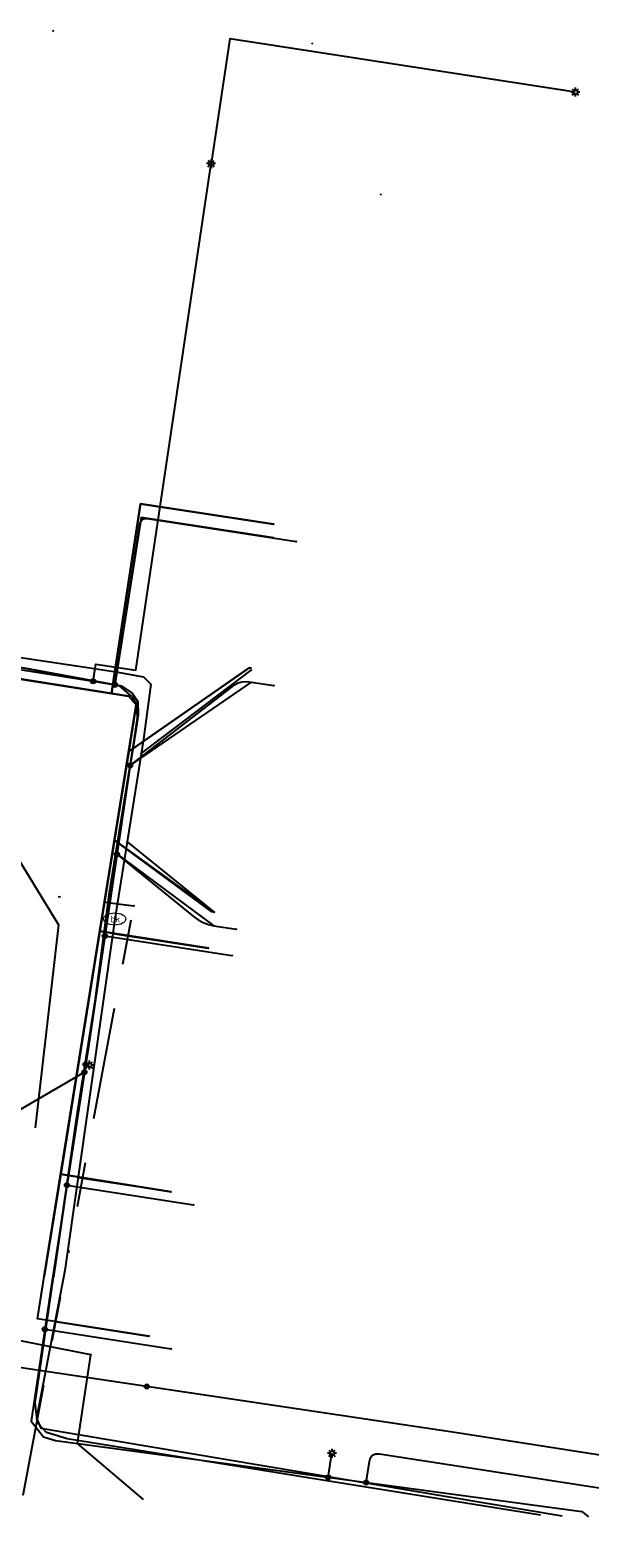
# Model space of a CAD drawing. Header units: metres. Extents: x 253430 to 254090, y 592748 to 593165.
# Tile 17 of 146: x 253665 to 253690, y 592759 to 592826. Entities that reach past the tile are written whole.
import ezdxf
from ezdxf.enums import TextEntityAlignment as Align
from ezdxf.lldxf.tags import DXFTag

# ---------------------------------------------------------------- set-up
doc = ezdxf.new("R2010")
doc.units = ezdxf.units.M
doc.linetypes.add('RI-OVERIG-SO', pattern=[17, 5, -2, 2, -2, 0, -2, 2, -2])
for name, color, linetype in [('B-WE-IE-MEUBILAIR-S', 7, 'Continuous'), ('B-WE-KL-DATA-G', 90, 'KL-DATA-SO'), ('B-WE-KL-DATA_DUCT-G', 90, 'Continuous'), ('B-WE-KL-DATA_HULPSTUK-S', 90, 'Continuous'), ('B-WE-KL-DATA_KABELBED-G', 90, 'Continuous'), ('B-WE-KL-ET_LS-G', 190, 'KL-LS-SO'), ('B-WE-KL-ET_LS_DUCT-G', 190, 'Continuous'), ('B-WE-KL-ET_LS_HULPSTUK-S', 190, 'Continuous'), ('B-WE-KL-ET_LS_KABELBED-G', 190, 'Continuous'), ('B-WE-KL-ET_LS_MANTELBUIS-G', 190, 'Continuous'), ('B-WE-KL-OVERIG-G', 8, 'Continuous'), ('B-WE-KL-WATER-G', 170, 'KL-WATER-SO'), ('B-WE-KL-WATER-S', 170, 'Continuous'), ('B-WE-KL-WATER_HULPSTUK-S', 170, 'Continuous'), ('B-WE-RI-VRIJVERVAL-G', 210, 'RI-OVERIG-SO'), ('B-WE-RI-VRIJVERVAL_HULPSTUK-S', 210, 'Continuous')]:
    doc.layers.add(name, color=color, linetype=linetype)
doc.styles.add('NLCS-ISO', font='txt')
doc.styles.get("Standard").update_dxf_attribs({"font": 'simplex.shx'})
tags = doc.linetypes.add('KL-DATA-SO', pattern='A,4,-1,[101,NLCS.SHX,S=0.5,R=0,X=0,Y=0],-1,4,-1,["D",Standard,S=1,R=0,X=-0.25,Y=-0.5],-1.5', length=12.5).pattern_tags.tags
tags[18] = DXFTag(74, 10)
tags = doc.linetypes.add('KL-LS-SO', pattern='A,4,-1,[103,NLCS.SHX,S=0.75,R=0,X=0,Y=0],-1,4,-1,["L",Standard,S=1,R=0,X=0,Y=-0.5],-2', length=13).pattern_tags.tags
tags[18] = DXFTag(74, 10)
doc.linetypes.add('KL-WATER-SO', pattern='A,7,-0.5,[168,NLCS.SHX,S=0.75,R=0,X=0.75,Y=0],-2', length=9.5)

# ---------------------------------------------------------------- blocks, each defined once
blk = doc.blocks.new('SKL-WTB_HULP_OVERIG-SO')
at = {"color": 0, "linetype": 'ByBlock', "lineweight": 18}
for points in [[(-0.14, 0.14), (0.14, -0.14)], [(0.14, 0.14), (-0.14, -0.14)]]:
    blk.add_lwpolyline(points, dxfattribs=at)
at = {"color": 0, "linetype": 'ByBlock', "lineweight": 18, "style": 'NLCS-ISO', "flags": 1}
for tag, p in [('TYPE', (1.5, 0)), ('OMSCHRIJVING', (1.5, -3)), ('LABEL', (1.5, -1.5))]:
    blk.add_attdef(tag, p, '', height=1, dxfattribs=at)
blk = doc.blocks.new('SKL-WATER_BRANDKRAAN_BRANDPUT-SO')
at = {"color": 0, "linetype": 'ByBlock', "lineweight": 18}
blk.add_ellipse((0, 0), major_axis=(2.5, 0), ratio=0.54, dxfattribs=at)
at = {"color": 0, "linetype": 'ByBlock', "lineweight": 18, "style": 'NLCS-ISO'}
blk.add_text('bk', height=1.5, dxfattribs=at).set_placement((0.16, 0), align=Align.MIDDLE_CENTER)
blk = doc.blocks.new('SKL-WTB_HULP_MOF-SO')
at = {"linetype": 'ByBlock', "lineweight": 18}
h = blk.add_hatch(color=0, dxfattribs=at)
h.dxf.hatch_style = 1
h.paths.add_polyline_path([(-0.5625, 0, 1), (0.5625, 0, 1)])
at = {"color": 0, "linetype": 'ByBlock', "lineweight": 18}
blk.add_circle((0, 0), 0.5625, dxfattribs=at)
at = {"color": 0, "linetype": 'ByBlock', "lineweight": 18, "style": 'NLCS-ISO', "flags": 1}
for tag, p in [('TYPE', (1.5, 0)), ('OMSCHRIJVING', (1.5, -3)), ('LABEL', (1.5, -1.5))]:
    blk.add_attdef(tag, p, '', height=1, dxfattribs=at)
blk = doc.blocks.new('SIE-MEUBILAIR_PAAL_LICHTMAST-SO')
for points in [[(-0.62, 0), (-1, 0)], [(-0.71, 0.71), (-0.44, 0.44)], [(0, 1), (0, 0.62)], [(0.44, 0.44), (0.71, 0.71)], [(1, 0), (0.62, 0)], [(-0.71, -0.71), (-0.44, -0.44)], [(0, -0.62), (0, -1)], [(0.44, -0.44), (0.71, -0.71)]]:
    blk.add_lwpolyline(points)
blk.add_circle((0, 0), 0.5)
blk = doc.blocks.new('SRI-HULP_OVERIG-SO')
at = {"color": 0, "linetype": 'ByBlock', "lineweight": 18}
for points in [[(-0.14, 0.14), (0.14, -0.14)], [(0.14, 0.14), (-0.14, -0.14)]]:
    blk.add_lwpolyline(points, dxfattribs=at)
at = {"color": 0, "linetype": 'ByBlock', "lineweight": 18, "style": 'NLCS-ISO', "flags": 1}
for tag, p in [('TYPE', (1.5, 0)), ('OMSCHRIJVING', (1.5, -3)), ('LABEL', (1.5, -1.5))]:
    blk.add_attdef(tag, p, '', height=1, dxfattribs=at)

msp = doc.modelspace()

# ---------------------------------------------------------------- linework, layer by layer
at = {"layer": 'B-WE-KL-DATA-G'}
for points in [[(253670.617, 592767.505), (253665.649, 592768.266), (253665.895, 592769.765), (253665.957, 592770.178), (253670.061, 592795.649), (253669.717, 592796.038), (253668.592, 592796.21), (253636.636, 592801.295), (253636.41, 592801.656), (253636.748, 592803.915), (253637.61, 592809.521), (253638.614, 592809.731), (253638.979, 592809.679)], [(253671.614, 592773.929), (253666.688, 592774.715), (253670.061, 592795.649), (253669.717, 592796.038), (253668.592, 592796.21), (253636.636, 592801.295), (253636.41, 592801.656), (253636.748, 592803.915), (253637.61, 592809.521), (253638.614, 592809.731), (253638.979, 592809.679)], [(253673.299, 592784.799), (253668.436, 592785.562), (253670.061, 592795.649), (253669.717, 592796.038), (253668.592, 592796.21), (253636.636, 592801.295), (253636.41, 592801.656), (253636.748, 592803.915), (253637.61, 592809.521), (253638.614, 592809.731), (253638.979, 592809.679)], [(253673.533, 592786.41), (253673.434, 592786.425), (253669.09, 592789.62), (253670.061, 592795.649), (253669.717, 592796.038), (253668.592, 592796.21), (253636.636, 592801.295), (253636.41, 592801.656), (253636.748, 592803.915), (253637.61, 592809.521), (253638.614, 592809.731), (253638.979, 592809.679)], [(253675.198, 592797.283), (253675.1, 592797.299), (253669.726, 592793.569), (253670.061, 592795.649), (253669.717, 592796.038), (253668.592, 592796.21), (253636.636, 592801.295), (253636.41, 592801.656), (253636.748, 592803.915), (253637.61, 592809.521), (253638.614, 592809.731), (253638.979, 592809.679)], [(253676.183, 592803.709), (253670.252, 592804.617), (253668.956, 592796.155), (253668.592, 592796.21), (253636.636, 592801.295), (253636.41, 592801.656), (253636.748, 592803.915), (253637.61, 592809.521), (253638.614, 592809.731), (253638.979, 592809.679)], [(253676.201, 592803.089), (253670.271, 592804.006), (253669.098, 592796.539)], [(253676.201, 592803.089), (253670.271, 592804.006), (253669.098, 592796.539)], [(253664.202, 592797.456), (253665.003, 592797.306), (253669.098, 592796.539)], [(253664.202, 592797.456), (253665.003, 592797.306), (253669.098, 592796.539)], [(253688.097, 592759.521), (253677.732, 592761.188), (253666.972, 592762.92), (253666.057, 592763.199), (253665.652, 592763.627), (253665.547, 592764.531), (253666.362, 592770.128), (253667.42, 592777.388), (253668.225, 592782.433), (253668.869, 592787.284), (253669.155, 592789.037), (253669.79, 592792.948), (253670.061, 592794.615), (253670.149, 592795.214), (253670.124, 592795.803), (253669.856, 592796.182), (253669.419, 592796.479), (253669.098, 592796.539), (253665.003, 592797.306)], [(253688.097, 592759.521), (253677.732, 592761.188), (253666.972, 592762.92), (253666.057, 592763.199), (253665.652, 592763.627), (253665.547, 592764.531), (253666.362, 592770.128), (253667.42, 592777.388), (253668.225, 592782.433), (253668.869, 592787.284), (253669.155, 592789.037), (253669.79, 592792.948), (253670.061, 592794.615), (253670.149, 592795.214), (253670.124, 592795.803), (253669.856, 592796.182), (253669.419, 592796.479), (253669.098, 592796.539), (253665.003, 592797.306)], [(253669.098, 592796.539), (253669.419, 592796.479), (253669.856, 592796.182), (253670.124, 592795.803), (253670.149, 592795.214), (253670.061, 592794.615), (253669.79, 592792.948)], [(253669.098, 592796.539), (253669.419, 592796.479), (253669.856, 592796.182), (253670.124, 592795.803), (253670.149, 592795.214), (253670.061, 592794.615), (253669.79, 592792.948)], [(253669.79, 592792.948), (253675.206, 592796.665)], [(253669.79, 592792.948), (253675.206, 592796.665)], [(253669.79, 592792.948), (253669.155, 592789.037)], [(253669.79, 592792.948), (253669.155, 592789.037)], [(253669.155, 592789.037), (253668.869, 592787.284), (253668.225, 592782.433)], [(253669.155, 592789.037), (253668.869, 592787.284), (253668.225, 592782.433)], [(253669.155, 592789.037), (253673.525, 592785.794)], [(253669.155, 592789.037), (253673.525, 592785.794)], [(253668.225, 592782.433), (253667.42, 592777.388)], [(253668.225, 592782.433), (253667.42, 592777.388)], [(253667.42, 592777.388), (253666.362, 592770.128)], [(253667.42, 592777.388), (253666.362, 592770.128)]]:
    msp.add_lwpolyline(points, dxfattribs=at)
at = {"layer": 'B-WE-KL-DATA_DUCT-G'}
msp.add_lwpolyline([(253637.586, 592809.367), (253636.588, 592802.845), (253636.41, 592801.656), (253636.636, 592801.295), (253664.143, 592796.918), (253668.956, 592796.155), (253669.717, 592796.038), (253670.061, 592795.649), (253665.954, 592770.158)], dxfattribs=at)
at = {"layer": 'B-WE-KL-DATA_KABELBED-G'}
for points in [[(253668.956, 592796.155), (253670.252, 592804.617), (253676.183, 592803.709)], [(253664.143, 592796.918), (253668.956, 592796.155)], [(253669.726, 592793.569), (253675.1, 592797.299), (253675.198, 592797.283)], [(253668.956, 592796.155), (253669.717, 592796.038), (253670.061, 592795.649), (253669.726, 592793.569)], [(253669.726, 592793.569), (253669.09, 592789.62)], [(253669.09, 592789.62), (253668.436, 592785.562)], [(253669.09, 592789.62), (253673.533, 592786.41)], [(253668.436, 592785.562), (253666.688, 592774.715)], [(253668.436, 592785.562), (253673.299, 592784.799)], [(253666.688, 592774.715), (253665.954, 592770.158)], [(253666.688, 592774.715), (253671.614, 592773.929)], [(253670.617, 592767.505), (253665.649, 592768.266), (253665.954, 592770.158)], [(253668.029, 592766.664), (253661.646, 592767.928), (253653.575, 592761.86)], [(253670.376, 592760.211), (253667.432, 592762.709), (253668.029, 592766.663)]]:
    msp.add_lwpolyline(points, dxfattribs=at)
at = {"layer": 'B-WE-KL-ET_LS-G'}
for points in [[(253689.646, 592822.969), (253674.231, 592825.353), (253673.4, 592819.783)], [(253668.142, 592796.698), (253668.255, 592797.463), (253670.035, 592797.198), (253673.4, 592819.783)], [(253669.116, 592796.541), (253670.224, 592803.699), (253670.262, 592803.831), (253670.33, 592803.919), (253670.425, 592803.963), (253670.55, 592803.963), (253677.189, 592802.936)], [(253630.801, 592792.432), (253631.062, 592793.185), (253631.192, 592793.999), (253630.889, 592794.705), (253630.494, 592795.201), (253629.154, 592796.957), (253629.147, 592797.376), (253629.413, 592797.798), (253635.014, 592801.637), (253635.54, 592801.916), (253636.137, 592802.043), (253636.636, 592802.076), (253643.41, 592800.646), (253668.142, 592796.698)], [(253643.41, 592800.646), (253668.142, 592796.698), (253669.116, 592796.541), (253669.287, 592796.508), (253669.873, 592795.991), (253670.066, 592795.674), (253670.101, 592795.071), (253667.937, 592780.505), (253666.265, 592769.695), (253665.364, 592763.705), (253665.926, 592763.008), (253666.463, 592762.844), (253689.936, 592759.674), (253690.23, 592759.44)], [(253668.142, 592796.698), (253669.116, 592796.541), (253669.287, 592796.508), (253669.873, 592795.991), (253670.066, 592795.674), (253670.101, 592795.071), (253667.937, 592780.505), (253666.265, 592769.695), (253665.364, 592763.705), (253665.926, 592763.008), (253666.463, 592762.844), (253689.936, 592759.674), (253690.23, 592759.44)], [(253669.786, 592792.951), (253674.476, 592796.559), (253674.611, 592796.634), (253674.777, 592796.677), (253674.976, 592796.687), (253675.207, 592796.665), (253676.195, 592796.512)], [(253669.198, 592788.993), (253672.607, 592786.216), (253672.823, 592786.06), (253673.048, 592785.938), (253673.281, 592785.85), (253673.524, 592785.795), (253674.512, 592785.642)], [(253668.656, 592785.346), (253674.33, 592784.467)], [(253667.746, 592779.271), (253656.972, 592772.994)], [(253667.799, 592779.613), (253667.964, 592779.587)], [(253666.966, 592774.231), (253672.611, 592773.355)], [(253665.981, 592767.806), (253671.617, 592766.931)], [(253714.654, 592758.506), (253714.266, 592758.573), (253704.524, 592760.034), (253684.272, 592763.204), (253664.235, 592766.194), (253656.496, 592760.73)], [(253670.53, 592765.255), (253664.235, 592766.194), (253656.496, 592760.73)], [(253714.654, 592758.506), (253714.266, 592758.573), (253704.524, 592760.034), (253684.272, 592763.204), (253670.53, 592765.255)], [(253714.654, 592758.506), (253714.266, 592758.573), (253704.524, 592760.034), (253684.272, 592763.204), (253670.53, 592765.255)], [(253678.622, 592761.202), (253678.789, 592762.278)], [(253680.312, 592760.974), (253680.458, 592761.917), (253680.51, 592762.086), (253680.603, 592762.198), (253680.738, 592762.253), (253680.915, 592762.251), (253690.904, 592760.701), (253691.073, 592760.649), (253691.185, 592760.556), (253691.24, 592760.421), (253691.238, 592760.244), (253691.108, 592759.406)]]:
    msp.add_lwpolyline(points, dxfattribs=at)
at = {"layer": 'B-WE-KL-ET_LS_DUCT-G'}
msp.add_lwpolyline([(253689.273, 592823.027), (253674.449, 592825.319)], dxfattribs=at)
at = {"layer": 'B-WE-KL-ET_LS_KABELBED-G'}
for points in [[(253674.449, 592825.319), (253674.231, 592825.353), (253673.4, 592819.783)], [(253689.273, 592823.027), (253674.449, 592825.319)], [(253689.646, 592822.969), (253689.273, 592823.027)], [(253668.142, 592796.698), (253668.255, 592797.463), (253670.035, 592797.198), (253673.4, 592819.783)], [(253636.137, 592802.043), (253636.636, 592802.076), (253643.41, 592800.646), (253668.142, 592796.698)], [(253668.142, 592796.698), (253669.116, 592796.541), (253669.287, 592796.508), (253669.873, 592795.991), (253670.066, 592795.674), (253670.101, 592795.071), (253667.937, 592780.505), (253666.265, 592769.695), (253665.364, 592763.705), (253665.926, 592763.008), (253666.463, 592762.844), (253689.936, 592759.674), (253690.23, 592759.44)], [(253670.53, 592765.255), (253664.235, 592766.194), (253656.496, 592760.73)], [(253691.607, 592762.056), (253684.272, 592763.204), (253670.53, 592765.255)]]:
    msp.add_lwpolyline(points, dxfattribs=at)
at = {"layer": 'B-WE-KL-ET_LS_MANTELBUIS-G'}
msp.add_lwpolyline([(253689.273, 592823.027), (253674.449, 592825.319)], dxfattribs=at)
at = {"layer": 'B-WE-KL-OVERIG-G'}
msp.add_lwpolyline([(253641.457, 592786.097), (253652.368, 592793.477), (253662.859, 592791.934), (253666.59, 592785.846), (253665.552, 592776.786)], dxfattribs=at)
at = {"layer": 'B-WE-KL-WATER-G'}
for points in [[(253637.674, 592806.326), (253637.023, 592802.232), (253637.498, 592801.951), (253646.269, 592800.595), (253657.914, 592798.805), (253667.982, 592797.296), (253669.149, 592797.118), (253670.385, 592796.891), (253670.705, 592796.565), (253670.382, 592794.121), (253669.096, 592786.1)], [(253669.104, 592797.125), (253670.252, 592804.617), (253676.183, 592803.709)], [(253670.28, 592793.484), (253675.184, 592797.19)], [(253669.647, 592789.535), (253673.533, 592786.41)], [(253669.096, 592786.1), (253666.879, 592770.433), (253665.615, 592763.849), (253665.804, 592763.402), (253689.063, 592759.485)], [(253669.005, 592785.457), (253673.267, 592784.804)], [(253671.602, 592773.931), (253667.464, 592774.564)], [(253666.44, 592768.146), (253670.617, 592767.506)]]:
    msp.add_lwpolyline(points, dxfattribs=at)
at = {"layer": 'B-WE-RI-VRIJVERVAL-G'}
for points in [[(253638.68, 592790.47), (253669.95, 592786.69)], [(253665.016, 592760.404), (253669.95, 592786.69)]]:
    msp.add_lwpolyline(points, dxfattribs=at)

# ---------------------------------------------------------------- block references
at = {"layer": 'B-WE-IE-MEUBILAIR-S', "xscale": 0.2, "yscale": 0.2, "zscale": 0.2}
for p in [(253689.646, 592822.969), (253673.4, 592819.783), (253667.964, 592779.587), (253678.789, 592762.278)]:
    msp.add_blockref('SIE-MEUBILAIR_PAAL_LICHTMAST-SO', p, dxfattribs=at)
at = {"layer": 'B-WE-KL-DATA_HULPSTUK-S', "xscale": 0.2, "yscale": 0.2, "zscale": 0.2}
for p in [(253668.029, 592766.664), (253668.029, 592766.663)]:
    msp.add_blockref('SKL-WTB_HULP_OVERIG-SO', p, dxfattribs=at)
at = {"layer": 'B-WE-KL-ET_LS_HULPSTUK-S', "xscale": 0.2, "yscale": 0.2, "zscale": 0.2}
for name, p in [('SKL-WTB_HULP_OVERIG-SO', (253677.189, 592802.936)), ('SKL-WTB_HULP_MOF-SO', (253668.142, 592796.698)), ('SKL-WTB_HULP_MOF-SO', (253669.116, 592796.541)), ('SKL-WTB_HULP_OVERIG-SO', (253676.195, 592796.512)), ('SKL-WTB_HULP_MOF-SO', (253669.786, 592792.951)), ('SKL-WTB_HULP_MOF-SO', (253669.198, 592788.993)), ('SKL-WTB_HULP_MOF-SO', (253668.656, 592785.346)), ('SKL-WTB_HULP_OVERIG-SO', (253674.512, 592785.642)), ('SKL-WTB_HULP_OVERIG-SO', (253674.33, 592784.467)), ('SKL-WTB_HULP_MOF-SO', (253667.746, 592779.271)), ('SKL-WTB_HULP_MOF-SO', (253667.799, 592779.613)), ('SKL-WTB_HULP_MOF-SO', (253666.966, 592774.231)), ('SKL-WTB_HULP_OVERIG-SO', (253672.611, 592773.355)), ('SKL-WTB_HULP_MOF-SO', (253665.981, 592767.806)), ('SKL-WTB_HULP_OVERIG-SO', (253671.617, 592766.931)), ('SKL-WTB_HULP_MOF-SO', (253670.53, 592765.255)), ('SKL-WTB_HULP_MOF-SO', (253670.53, 592765.255)), ('SKL-WTB_HULP_MOF-SO', (253678.622, 592761.202)), ('SKL-WTB_HULP_MOF-SO', (253680.312, 592760.974))]:
    msp.add_blockref(name, p, dxfattribs=at)
at = {"layer": 'B-WE-KL-WATER-S', "xscale": 0.2, "yscale": 0.2, "zscale": 0.2}
msp.add_blockref('SKL-WATER_BRANDKRAAN_BRANDPUT-SO', (253669.096, 592786.1), dxfattribs=at)
at = {"layer": 'B-WE-KL-WATER_HULPSTUK-S', "xscale": 0.2, "yscale": 0.2, "zscale": 0.2}
for p in [(253676.183, 592803.709), (253669.104, 592797.125), (253675.184, 592797.19), (253670.28, 592793.484), (253669.647, 592789.535), (253673.533, 592786.41), (253669.005, 592785.457), (253673.267, 592784.804), (253667.464, 592774.564), (253671.602, 592773.931), (253666.44, 592768.146), (253670.617, 592767.506)]:
    msp.add_blockref('SKL-WTB_HULP_OVERIG-SO', p, dxfattribs=at)
at = {"layer": 'B-WE-RI-VRIJVERVAL_HULPSTUK-S', "xscale": 0.2, "yscale": 0.2, "zscale": 0.2}
for p in [(253666.354, 592825.705), (253677.898, 592825.133), (253680.964, 592818.404), (253669.95, 592786.69)]:
    msp.add_blockref('SRI-HULP_OVERIG-SO', p, dxfattribs=at)

doc.saveas('drawing.dxf')
